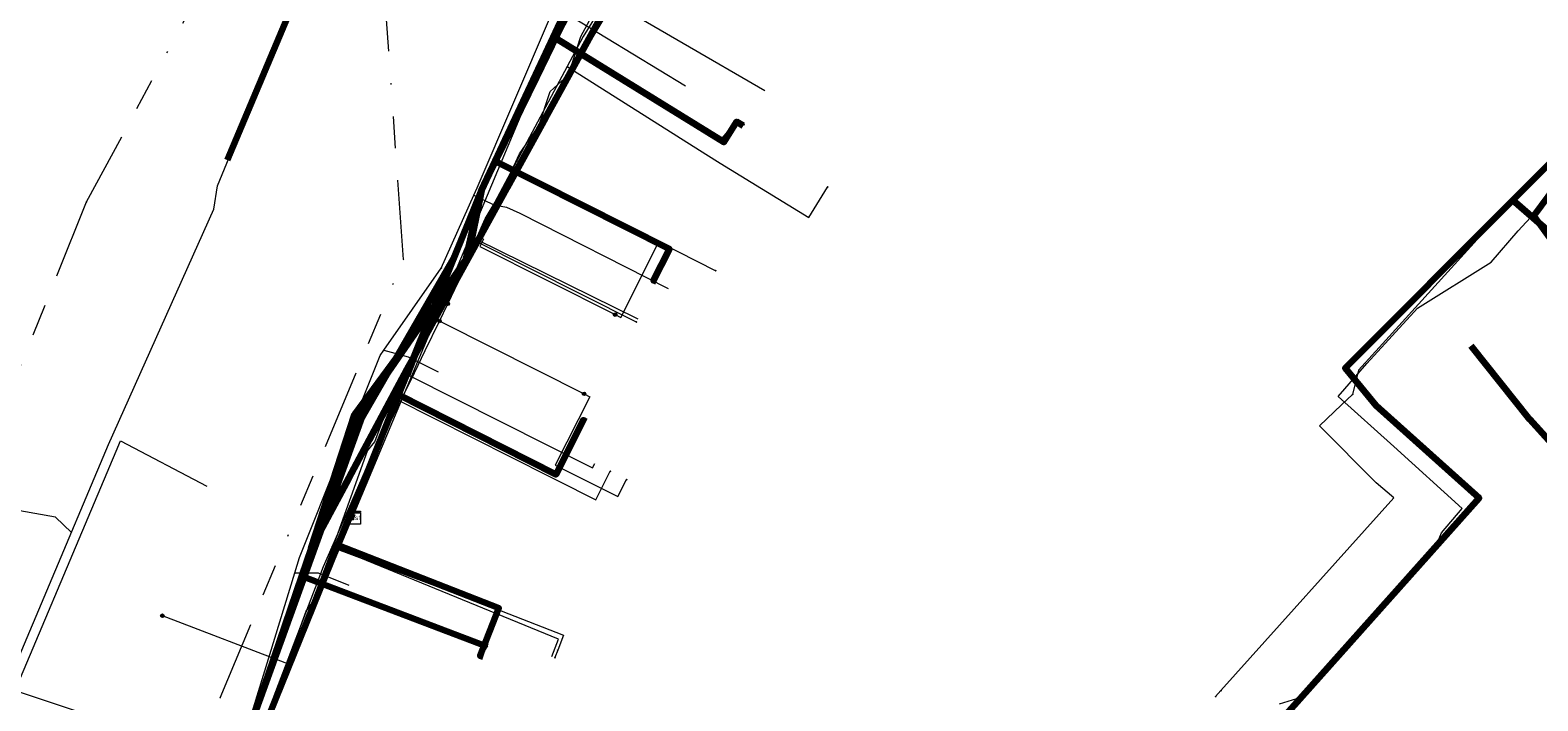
# Model space of a CAD drawing. Header units: metres. Extents: x 98902 to 136161, y 449037 to 499677.
# Tile 114 of 200: x 113595 to 113689, y 483207 to 483249. Entities that reach past the tile are written whole.
import ezdxf
from ezdxf.enums import TextEntityAlignment as Align
from ezdxf.lldxf.tags import DXFTag

# ---------------------------------------------------------------- set-up
doc = ezdxf.new("R2010")
doc.units = ezdxf.units.M
doc.linetypes.add('RI-OVERIG', pattern=[17, 5, -2, 2, -2, 0, -2, 2, -2])
for name, color, linetype, lineweight in [('B-WE-KL-DATA-G', 90, 'KL-DATA-N', 18), ('B-WE-KL-DATA_DUCT-G', 90, 'Continuous', 100), ('B-WE-KL-DATA_HULPSTUK-S', 90, 'Continuous', 25), ('B-WE-KL-DATA_KABELBED-G', 90, 'Continuous', 100), ('B-WE-KL-DATA_MANTELBUIS-G', 90, 'Continuous', 100), ('B-WE-KL-ET_LS-G', 190, 'KL-LS-N', 18), ('B-WE-KL-ET_LS_HULPSTUK-S', 190, 'Continuous', 25), ('B-WE-KL-ET_LS_MANTELBUIS-G', 190, 'Continuous', 100), ('B-WE-KL-GAS_LD-G', 50, 'KL-GAS-LD-N', 18), ('B-WE-KL-GAS_LD_HULPSTUK-S', 50, 'Continuous', 25), ('B-WE-KL-WATER-G', 170, 'KL-WATER-N', 18), ('B-WE-KL-WATER_HULPSTUK-S', 170, 'Continuous', 25), ('B-WE-RI-VRIJVERVAL-G', 210, 'RI-OVERIG', 18), ('B-WE-RI-VRIJVERVAL_HULPSTUK-S', 210, 'Continuous', 25)]:
    doc.layers.add(name, color=color, linetype=linetype, lineweight=lineweight)
doc.styles.add('NLCS-ISO', font='NLCS-ISO.ttf')
doc.styles.get("Standard").update_dxf_attribs({"font": 'arial.ttf'})
tags = doc.linetypes.add('KL-DATA-N', pattern='A,4,-1,[101,NLCS.SHX,S=0.5,R=0,X=0,Y=0],-1,4,-1,["D",Standard,S=1,R=0,X=-0.25,Y=-0.5],-1.5', length=12.5).pattern_tags.tags
tags[18] = DXFTag(74, 10)
tags = doc.linetypes.add('KL-GAS-LD-N', pattern='A,4,-1,[69,NLCS.SHX,S=0.5,R=0,X=0,Y=0],-1,4,-1,["L",Standard,S=1,R=0,X=0.25,Y=-0.5],-2', length=13).pattern_tags.tags
tags[18] = DXFTag(74, 10)
tags = doc.linetypes.add('KL-LS-N', pattern='A,4,-1,[103,NLCS.SHX,S=0.75,R=0,X=0,Y=0],-1,4,-1,["L",Standard,S=1,R=0,X=0,Y=-0.5],-2', length=13).pattern_tags.tags
tags[18] = DXFTag(74, 10)
doc.linetypes.add('KL-WATER-N', pattern='A,7,-0.5,[168,NLCS.SHX,S=0.75,R=0,X=0.75,Y=0],-2', length=9.5)

# ---------------------------------------------------------------- blocks, each defined once
blk = doc.blocks.new('SKL-WTB_HULP_KAST-SO')
at = {"color": 0, "linetype": 'ByBlock', "lineweight": 18}
for points in [[(-2, 2), (2, 2), (2, 1.68), (-2, 1.68)], [(-2, 1.52), (2, 1.52), (2, -2), (-2, -2)]]:
    blk.add_lwpolyline(points, close=True, dxfattribs=at)
at = {"color": 0, "linetype": 'ByBlock', "lineweight": 18, "style": 'NLCS-ISO'}
blk.add_text('kast', height=1.5, dxfattribs=at).set_placement((0, 0), align=Align.MIDDLE_CENTER)
at = {"color": 0, "linetype": 'ByBlock', "lineweight": 18, "style": 'NLCS-ISO', "flags": 1}
for tag, p in [('TYPE', (2.5, 0)), ('OMSCHRIJVING', (2.5, -3)), ('LABEL', (2.5, -1.5))]:
    blk.add_attdef(tag, p, '', height=1, dxfattribs=at)
blk = doc.blocks.new('SKL-WTB_HULP_OVERIG-SO')
at = {"color": 0, "linetype": 'ByBlock', "lineweight": 18}
for points in [[(-0.14, 0.14), (0.14, -0.14)], [(0.14, 0.14), (-0.14, -0.14)]]:
    blk.add_lwpolyline(points, dxfattribs=at)
at = {"color": 0, "linetype": 'ByBlock', "lineweight": 18, "style": 'NLCS-ISO', "flags": 1}
for tag, p in [('TYPE', (1.5, 0)), ('OMSCHRIJVING', (1.5, -3)), ('LABEL', (1.5, -1.5))]:
    blk.add_attdef(tag, p, '', height=1, dxfattribs=at)
blk = doc.blocks.new('SKL-WTB_HULP_MOF-SO')
at = {"linetype": 'ByBlock', "lineweight": 18}
h = blk.add_hatch(color=0, dxfattribs=at)
h.dxf.hatch_style = 1
h.paths.add_polyline_path([(-0.5625, 0, 1), (0.5625, 0, 1)])
at = {"color": 0, "linetype": 'ByBlock', "lineweight": 18}
blk.add_circle((0, 0), 0.5625, dxfattribs=at)
at = {"color": 0, "linetype": 'ByBlock', "lineweight": 18, "style": 'NLCS-ISO', "flags": 1}
for tag, p in [('TYPE', (1.5, 0)), ('OMSCHRIJVING', (1.5, -3)), ('LABEL', (1.5, -1.5))]:
    blk.add_attdef(tag, p, '', height=1, dxfattribs=at)
blk = doc.blocks.new('SRI-HULP_OVERIG-SO')
at = {"color": 0, "linetype": 'ByBlock', "lineweight": 18}
for points in [[(-0.14, 0.14), (0.14, -0.14)], [(0.14, 0.14), (-0.14, -0.14)]]:
    blk.add_lwpolyline(points, dxfattribs=at)
at = {"color": 0, "linetype": 'ByBlock', "lineweight": 18, "style": 'NLCS-ISO', "flags": 1}
for tag, p in [('TYPE', (1.5, 0)), ('OMSCHRIJVING', (1.5, -3)), ('LABEL', (1.5, -1.5))]:
    blk.add_attdef(tag, p, '', height=1, dxfattribs=at)

msp = doc.modelspace()

# ---------------------------------------------------------------- linework, layer by layer
at = {"layer": 'B-WE-KL-DATA-G', "flags": 128}
for points in [[(113507.331, 483172.914), (113528.673, 483166.452), (113565.119, 483155.838), (113563.937, 483148.945), (113594.009, 483142.822), (113594.294, 483144.268), (113594.996, 483145.515), (113596.035, 483146.503), (113597.075, 483147.127), (113597.229, 483147.546), (113598.769, 483153.034), (113598.841, 483153.333), (113597.698, 483154.139), (113597.022, 483155.309), (113596.58, 483156.661), (113596.427, 483158.216), (113598.218, 483166.781), (113600.505, 483176.868), (113602.972, 483185.946), (113608.992, 483204.592), (113628.016, 483249.972), (113631.164, 483260.76), (113633.013, 483265.623), (113634.927, 483273.082), (113638.976, 483277.953), (113656.468, 483297.308), (113658.184, 483298.512), (113661.793, 483302.376), (113658.395, 483308.847), (113664.488, 483315.796), (113674.26, 483326.94), (113683.204, 483335.996), (113688.99, 483342.874), (113690.436, 483342.456), (113692.091, 483344.122), (113736.579, 483388.052), (113744.512, 483399.419), (113761.002, 483417.189), (113787.611, 483443.35), (113794.377, 483450.284)], [(113590.914, 483128.73), (113591.102, 483129.991), (113591.793, 483130.907), (113591.555, 483132.521), (113591.851, 483133.777), (113592.337, 483135.835), (113594.018, 483146.23), (113595.666, 483155.958), (113595.969, 483157.715), (113597.465, 483166.389), (113597.489, 483167.281), (113597.626, 483167.571), (113599.992, 483178.192), (113600.855, 483178.576), (113601.146, 483179.189), (113603.113, 483186.116), (113604.345, 483190.454), (113606.588, 483198.352), (113607.025, 483199.037), (113608.754, 483204.095), (113611.128, 483210.374), (113612.095, 483213.049), (113612.455, 483213.549), (113613.781, 483217.069), (113615.943, 483223.102), (113616.398, 483223.662), (113617.543, 483226.742), (113618.592, 483227.811), (113620.07, 483231.55), (113621.48, 483233.557), (113622.127, 483234.914), (113623.319, 483237.656), (113624.518, 483239.639), (113625.479, 483241.72), (113626.703, 483243.48), (113627.404, 483245.65), (113628.564, 483246.682), (113629.318, 483249.094), (113630.027, 483250.371), (113630.622, 483251.671), (113631.776, 483255.078), (113631.881, 483255.931), (113632.38, 483260.086), (113633.028, 483263.277), (113634.228, 483267.233), (113636.498, 483273), (113638.694, 483276.235), (113650.31, 483294.056), (113654.36, 483299.837), (113655.896, 483298.945), (113657.8, 483297.931), (113668.626, 483288.239), (113676.182, 483281.297), (113682.52, 483275.818), (113689.152, 483269.962), (113693.659, 483266.002), (113694.768, 483265.044), (113696.881, 483263.338), (113697.488, 483262.984), (113705.375, 483255.933)], [(113622.768, 483236.386), (113623.319, 483237.656), (113624.518, 483239.639), (113625.479, 483241.72), (113626.703, 483243.48), (113627.404, 483245.65), (113628.564, 483246.682), (113629.318, 483249.094), (113630.027, 483250.371), (113630.622, 483251.671)], [(113630.622, 483251.671), (113640.883, 483245.695)], [(113628.225, 483250.313), (113627.589, 483249.061)], [(113639.52, 483243.481), (113639.094, 483243.743), (113638.308, 483242.465), (113627.589, 483249.061), (113623.942, 483241.269), (113623.094, 483239.456), (113621.318, 483235.121), (113617.885, 483226.605), (113614.826, 483219.02), (113615.104, 483218.907)], [(113627.589, 483249.061), (113623.942, 483241.269)], [(113634.077, 483233.696), (113633.898, 483233.786), (113634.889, 483235.751), (113623.942, 483241.269), (113623.094, 483239.456), (113621.318, 483235.121), (113617.885, 483226.605), (113614.826, 483219.02), (113615.104, 483218.907)], [(113623.942, 483241.269), (113623.094, 483239.456), (113621.318, 483235.121)], [(113673.164, 483207.225), (113674.259, 483207.562), (113676.16, 483209.556), (113676.271, 483209.682), (113678.919, 483212.706), (113683.023, 483217.192), (113683.341, 483217.948), (113684.63, 483219.475), (113680.334, 483223.373), (113676.847, 483226.499), (113678.657, 483228.58), (113681.817, 483232.043), (113686.439, 483234.933), (113688.135, 483236.909), (113690.974, 483239.946)], [(113621.48, 483233.557), (113622.127, 483234.914), (113622.768, 483236.386)], [(113622.768, 483236.386), (113632.906, 483231.375)], [(113617.885, 483226.605), (113621.318, 483235.121)], [(113618.592, 483227.811), (113620.07, 483231.55), (113621.48, 483233.557)], [(113613.781, 483217.069), (113615.943, 483223.102), (113616.398, 483223.662), (113617.543, 483226.742), (113618.592, 483227.811)], [(113618.592, 483227.811), (113630.062, 483222.033), (113630.198, 483222.303)], [(113614.826, 483219.02), (113617.885, 483226.605)], [(113629.657, 483224.927), (113629.479, 483225.017), (113627.768, 483221.624), (113617.885, 483226.605), (113614.826, 483219.02), (113615.104, 483218.907)], [(113620.018, 483139.312), (113620.105, 483139.599), (113617.859, 483140.325), (113613.796, 483141.37), (113611.716, 483141.765), (113614.366, 483151.268), (113598.854, 483155.684), (113597.661, 483156.753), (113597.332, 483157.362), (113596.98, 483158.277), (113596.793, 483159.425), (113596.793, 483160.457), (113597.064, 483162.07), (113600.889, 483178.482), (113601.275, 483180.14), (113605.422, 483193.407), (113608.51, 483203.063), (113608.992, 483204.591), (113614.082, 483217.176), (113614.826, 483219.02), (113615.104, 483218.907)], [(113612.409, 483176.886), (113611.932, 483175.254), (113600.889, 483178.482), (113601.275, 483180.14), (113605.422, 483193.407), (113608.51, 483203.063), (113608.992, 483204.591), (113614.082, 483217.176), (113614.826, 483219.02), (113615.104, 483218.907)], [(113615.104, 483218.907), (113614.826, 483219.02), (113614.082, 483217.176), (113608.992, 483204.591), (113608.51, 483203.063), (113605.422, 483193.407), (113613.11, 483187.411), (113613.962, 483186.924), (113615.09, 483186.414)], [(113619.701, 483200.401), (113619.118, 483198.911), (113608.51, 483203.063), (113608.992, 483204.591), (113614.082, 483217.176), (113614.826, 483219.02), (113615.104, 483218.907)], [(113614.082, 483217.176), (113614.826, 483219.02)], [(113623.203, 483210.17), (113623.017, 483210.243), (113624.183, 483213.223), (113614.082, 483217.176), (113614.826, 483219.02), (113615.104, 483218.907)], [(113608.51, 483203.063), (113608.992, 483204.591), (113614.082, 483217.176)], [(113611.128, 483210.374), (113612.095, 483213.049), (113612.455, 483213.549), (113613.781, 483217.069)], [(113627.505, 483210.204), (113627.924, 483211.275), (113613.781, 483217.069)], [(113608.754, 483204.095), (113611.128, 483210.374)]]:
    msp.add_lwpolyline(points, dxfattribs=at)
at = {"layer": 'B-WE-KL-DATA_DUCT-G', "flags": 128}
msp.add_lwpolyline([(113608.992, 483204.591), (113623.094, 483239.456), (113628.225, 483250.313), (113630.062, 483254.74), (113630.732, 483257.673), (113631.214, 483260.759), (113632.66, 483264.76), (113633.016, 483267.085), (113634.975, 483271.92), (113635.471, 483273.341), (113636.154, 483274.506), (113639.576, 483277.949), (113661.172, 483302.993), (113657.961, 483309.296), (113663.055, 483315.066), (113664.317, 483316.612), (113679.936, 483333.86), (113683.182, 483335.819), (113687.67, 483341.203), (113688.573, 483342.138), (113689.546, 483341.314)], dxfattribs=at)
at = {"layer": 'B-WE-KL-DATA_KABELBED-G', "flags": 128}
for points in [[(113622.055, 483234.792), (113630.424, 483250), (113631.246, 483251.493), (113632.107, 483252.457), (113632.878, 483253.494), (113633.556, 483254.595), (113634.133, 483255.752), (113634.606, 483256.955), (113634.97, 483258.195), (113635.224, 483259.462), (113635.364, 483260.747), (113635.387, 483273.729), (113635.387, 483273.84), (113635.388, 483274.416), (113635.474, 483274.964), (113635.604, 483275.503), (113635.778, 483276.03), (113635.993, 483276.542), (113636.249, 483277.034), (113636.544, 483277.504), (113636.876, 483277.948), (113640.215, 483281.808)], [(113622.055, 483234.793), (113622.132, 483235.141), (113623.091, 483239.45), (113623.092, 483239.452), (113623.092, 483239.453), (113626.557, 483246.539), (113628.181, 483249.859), (113628.267, 483250), (113630.692, 483254.993), (113631.164, 483260.75), (113633.014, 483265.619), (113634.927, 483273.081), (113635.387, 483273.84), (113636.319, 483275.378)], [(113693.965, 483231.358), (113692.743, 483232.845), (113689.124, 483237.837), (113703.897, 483257.765)], [(113705.453, 483255.973), (113704.792, 483255.793), (113704.361, 483255.675), (113700.93, 483251.982), (113699.119, 483250), (113689.514, 483240.533), (113687.811, 483238.829), (113687.81, 483238.828)], [(113628.012, 483249.967), (113623.092, 483239.453), (113623.092, 483239.452), (113622.266, 483235.335), (113622.132, 483235.141), (113619.536, 483231.368), (113615.35, 483225.286), (113612.551, 483217.246), (113611.853, 483215.243), (113609.72, 483209.115), (113608.245, 483204.879)], [(113628.225, 483250.313), (113627.589, 483249.061)], [(113627.589, 483249.061), (113623.942, 483241.269)], [(113639.52, 483243.481), (113639.094, 483243.743), (113638.308, 483242.465), (113627.589, 483249.061)], [(113624.717, 483239.63), (113627.127, 483244.009)], [(113623.942, 483241.269), (113623.094, 483239.456), (113621.318, 483235.121)], [(113634.077, 483233.696), (113633.898, 483233.786), (113634.889, 483235.751), (113623.942, 483241.269)], [(113687.81, 483238.828), (113677.279, 483228.291), (113679.204, 483225.945), (113685.7, 483220.121), (113673.234, 483206.17), (113678.238, 483201.705), (113675.155, 483198.284), (113674.641, 483198.746)], [(113687.81, 483238.829), (113687.811, 483238.829), (113692.132, 483235.053), (113692.389, 483234.28), (113698.651, 483226.562), (113705.553, 483219.411), (113714.641, 483212.326)], [(113621.318, 483235.121), (113615.594, 483225.184), (113608.247, 483204.882), (113600.939, 483180.238), (113596.446, 483161.035), (113596.241, 483158.837), (113596.681, 483157.136), (113597.532, 483156.287), (113598.854, 483155.684)], [(113612.4, 483216.965), (113615.141, 483225.393), (113619.536, 483231.368), (113622.055, 483234.793)], [(113612.4, 483216.965), (113612.551, 483217.246), (113618.437, 483228.218), (113618.462, 483228.263), (113618.699, 483228.694), (113622.055, 483234.792)], [(113617.885, 483226.605), (113621.318, 483235.121)], [(113688.874, 483225.066), (113685.194, 483229.691)], [(113618.437, 483228.218), (113616.073, 483223.811)], [(113612.4, 483216.965), (113616.073, 483223.811), (113617.6, 483226.657)], [(113614.826, 483219.02), (113617.885, 483226.605)], [(113629.657, 483224.927), (113629.479, 483225.017), (113627.768, 483221.624), (113617.885, 483226.605)], [(113693.21, 483220.285), (113688.874, 483225.066)], [(113612.4, 483216.965), (113614.763, 483221.369)], [(113614.082, 483217.176), (113614.826, 483219.02)], [(113614.826, 483219.02), (113615.104, 483218.907)], [(113602.373, 483185.376), (113602.385, 483185.427), (113602.504, 483185.884), (113603.285, 483188.816), (113603.607, 483189.89), (113605.431, 483195.978), (113606.635, 483199.752), (113606.654, 483199.811), (113607.823, 483203.409), (113608.177, 483204.494), (113608.957, 483206.881), (113609.72, 483209.115), (113611.817, 483215.257), (113612.4, 483216.964)], [(113608.51, 483203.063), (113608.992, 483204.591), (113614.082, 483217.176)], [(113612.4, 483216.964), (113611.817, 483215.257), (113611.853, 483215.243), (113623.458, 483210.822)], [(113623.203, 483210.17), (113623.017, 483210.243), (113624.183, 483213.223), (113614.082, 483217.176)]]:
    msp.add_lwpolyline(points, dxfattribs=at)
at = {"layer": 'B-WE-KL-DATA_MANTELBUIS-G', "flags": 128}
for points in [[(113624.717, 483239.63), (113627.127, 483244.009)], [(113624.717, 483239.63), (113627.127, 483244.009)], [(113624.717, 483239.63), (113627.127, 483244.009)], [(113624.717, 483239.63), (113627.127, 483244.009)], [(113618.437, 483228.218), (113616.073, 483223.811)], [(113612.4, 483216.965), (113616.073, 483223.811), (113617.6, 483226.657)], [(113612.4, 483216.965), (113616.073, 483223.811), (113617.6, 483226.657)], [(113612.4, 483216.965), (113616.073, 483223.811), (113617.6, 483226.657)], [(113612.4, 483216.965), (113614.763, 483221.369)]]:
    msp.add_lwpolyline(points, dxfattribs=at)
at = {"layer": 'B-WE-KL-ET_LS-G', "flags": 128}
for points in [[(113578.215, 483149.651), (113578.612, 483152.387), (113581.309, 483151.967), (113584.165, 483160.86), (113584.528, 483162.363), (113589.162, 483181.566), (113592.122, 483194.022), (113592.891, 483199.761), (113591.588, 483204.347), (113599.698, 483223.487), (113606.293, 483238.267), (113606.533, 483239.714), (113612.638, 483254.576), (113612.921, 483255.086), (113618.571, 483265.248), (113622.093, 483270.843), (113623.906, 483269.732), (113631.194, 483265.602), (113631.703, 483265.313), (113632.245, 483266.27), (113630.883, 483267.042), (113631.216, 483268.01), (113631.975, 483270.215), (113633.039, 483273.086), (113634.365, 483275.537), (113635.893, 483277.268), (113638.435, 483279.401), (113640.113, 483280.74), (113641.326, 483281.797), (113641.63, 483282.327), (113642.579, 483283.153), (113643.798, 483284.48), (113650.439, 483292.138), (113655.313, 483297.757), (113658.808, 483297.672), (113686.18, 483273.447), (113708.769, 483253.454), (113713.259, 483249.49), (113713.83, 483248.852), (113714.599, 483248.44), (113739.056, 483226.846), (113741.657, 483224.549), (113743.795, 483222.672)], [(113620.98, 483232.32), (113621.89, 483234.21), (113622.99, 483236.481), (113624.7, 483240.01), (113629.425, 483247.931), (113630.29, 483249.38), (113632.2, 483252.58)], [(113629.425, 483247.931), (113629.64, 483247.803), (113638.095, 483242.596), (113639.147, 483243.828), (113639.572, 483243.566)], [(113622.99, 483236.481), (113623.215, 483236.372), (113622.997, 483235.921), (113631.477, 483231.647)], [(113631.477, 483231.647), (113631.834, 483231.467), (113634.219, 483236.2), (113637.791, 483234.4)], [(113597.13, 483159.89), (113597.38, 483161.82), (113597.65, 483163.4), (113597.66, 483163.48), (113597.93, 483165.02), (113598.84, 483170.32), (113599.166, 483171.533), (113601.46, 483180.07), (113601.81, 483181.27), (113602.584, 483183.925), (113603.37, 483186.62), (113603.846, 483188.242), (113604.86, 483191.7), (113605.51, 483193.7), (113605.854, 483194.93), (113607.11, 483199.42), (113609.08, 483204.55), (113610.17, 483207.39), (113611.05, 483209.69), (113611.08, 483209.78), (113612.14, 483212.55), (113613.36, 483215.74), (113616.36, 483222.84), (113618.89, 483228), (113619.57, 483229.4), (113620.46, 483231.243), (113620.98, 483232.32)], [(113620.46, 483231.243), (113620.685, 483231.134), (113629.529, 483226.672)], [(113629.529, 483226.672), (113629.886, 483226.492), (113627.725, 483222.205), (113631.655, 483220.225), (113632.195, 483221.296)], [(113596.896, 483193.911), (113592.95, 483195.684), (113593.503, 483199.805), (113592.223, 483204.308), (113600.175, 483223.074), (113600.436, 483223.723), (113605.871, 483220.885)], [(113597.362, 483217.974), (113596.367, 483218.939), (113594.129, 483219.344)], [(113578.72, 483213.08), (113609.57, 483202.83), (113609.71, 483203.26), (113609.71, 483203.25)], [(113611.05, 483209.69), (113603.08, 483212.75), (113603.07, 483212.75)]]:
    msp.add_lwpolyline(points, dxfattribs=at)
at = {"layer": 'B-WE-KL-ET_LS_MANTELBUIS-G', "flags": 128}
msp.add_lwpolyline([(113612.921, 483255.086), (113607.138, 483241.341)], dxfattribs=at)
at = {"layer": 'B-WE-KL-GAS_LD-G', "flags": 128}
for points in [[(113648.727, 483289.939), (113638.376, 483277.95), (113633.722, 483275.592), (113634.364, 483260.753), (113634.598, 483257.43), (113633.264, 483255.258), (113632.791, 483254.49), (113629.465, 483249.083), (113628.468, 483247.21), (113624.076, 483238.961), (113622.696, 483236.279), (113618.532, 483228.183), (113617.734, 483226.341), (113613.708, 483217.057), (113613.17, 483215.815), (113608.899, 483204.627), (113608.312, 483202.796), (113605.352, 483193.556), (113605.314, 483193.438), (113604.766, 483191.725), (113601.515, 483180.07), (113601.082, 483178.321), (113601.062, 483178.242), (113599.421, 483171.625), (113599.341, 483171.303), (113599.084, 483170.266), (113597.375, 483161.813), (113596.484, 483155.296), (113595.424, 483147.547), (113595.016, 483144.566)], [(113705.683, 483255.308), (113705.394, 483254.976), (113702.686, 483255.335), (113700.554, 483252.882), (113679.638, 483229.813), (113678.129, 483228.149), (113677.746, 483226.641)], [(113628.468, 483247.21), (113637.163, 483241.702), (113638.079, 483241.139), (113643.626, 483237.73), (113644.803, 483239.643)], [(113622.696, 483236.279), (113632.809, 483231.181)], [(113617.734, 483226.341), (113627.352, 483221.498), (113627.812, 483221.266), (113630.267, 483220.028), (113631.168, 483221.814)], [(113669.495, 483208.058), (113680.339, 483220.16), (113679.23, 483221.087), (113675.67, 483224.663), (113677.065, 483225.992), (113677.746, 483226.641)], [(113613.708, 483217.057), (113623.119, 483213.532), (113624.333, 483213.057), (113628.244, 483211.527), (113627.879, 483210.595)], [(113627.879, 483210.595), (113627.697, 483210.129)], [(113669.161, 483207.686), (113669.495, 483208.058)]]:
    msp.add_lwpolyline(points, dxfattribs=at)
at = {"layer": 'B-WE-KL-WATER-G', "flags": 128}
for points in [[(113581.332, 483066.028), (113581.431, 483066.62), (113581.729, 483068.396), (113585.717, 483092.2), (113587.057, 483100.194), (113589.371, 483114.004), (113589.437, 483114.401), (113590.551, 483121.134), (113592.824, 483134.878), (113592.857, 483135.076), (113594.433, 483143.936), (113596.485, 483155.472), (113596.443, 483159.539), (113596.882, 483161.897), (113599.331, 483170.222), (113599.546, 483171.201), (113601.493, 483180.076), (113603.921, 483191.137), (113604.093, 483191.921), (113608.004, 483204.441), (113608.154, 483204.92), (113611.386, 483215.44), (113611.68, 483216.398), (113616.746, 483229.083), (113616.977, 483229.414), (113620.572, 483234.566), (113622.619, 483239.13), (113622.826, 483239.591), (113627.419, 483250.339), (113627.643, 483251.024), (113629.417, 483256.449), (113630.557, 483264.789), (113631.414, 483265.625)], [(113627.643, 483251.024), (113635.898, 483245.992)], [(113622.619, 483239.13), (113623.859, 483238.533), (113624.671, 483238.393), (113625.496, 483238.001), (113634.81, 483233.272)], [(113616.977, 483229.414), (113618.496, 483228.995), (113620.379, 483228.053)], [(113611.386, 483215.44), (113612.851, 483215.44), (113614.771, 483214.667)]]:
    msp.add_lwpolyline(points, dxfattribs=at)
at = {"layer": 'B-WE-RI-VRIJVERVAL-G', "flags": 128}
for points in [[(113616.7, 483272.9), (113598.3, 483238.7)], [(113618.2, 483235.1), (113616.4, 483260.7)], [(113598.3, 483238.7), (113583.5, 483201.9)], [(113606.7, 483207.6), (113618.2, 483235.1)], [(113597.29, 483179.34), (113606.7, 483207.6)]]:
    msp.add_lwpolyline(points, dxfattribs=at)

# ---------------------------------------------------------------- block references
at = {"layer": 'B-WE-KL-DATA_HULPSTUK-S', "xscale": 0.2, "yscale": 0.2, "zscale": 0.2}
for name, p in [('SKL-WTB_HULP_OVERIG-SO', (113687.81, 483238.829)), ('SKL-WTB_HULP_OVERIG-SO', (113687.81, 483238.828)), ('SKL-WTB_HULP_OVERIG-SO', (113687.81, 483238.828)), ('SKL-WTB_HULP_OVERIG-SO', (113622.055, 483234.793)), ('SKL-WTB_HULP_OVERIG-SO', (113622.055, 483234.793)), ('SKL-WTB_HULP_OVERIG-SO', (113622.055, 483234.792)), ('SKL-WTB_HULP_OVERIG-SO', (113622.055, 483234.792)), ('SKL-WTB_HULP_OVERIG-SO', (113621.48, 483233.557)), ('SKL-WTB_HULP_KAST-SO', (113615.104, 483218.907)), ('SKL-WTB_HULP_MOF-SO', (113612.4, 483216.964)), ('SKL-WTB_HULP_OVERIG-SO', (113612.4, 483216.965)), ('SKL-WTB_HULP_OVERIG-SO', (113612.4, 483216.965)), ('SKL-WTB_HULP_OVERIG-SO', (113612.4, 483216.964)), ('SKL-WTB_HULP_OVERIG-SO', (113612.4, 483216.964)), ('SKL-WTB_HULP_OVERIG-SO', (113611.128, 483210.374)), ('SKL-WTB_HULP_OVERIG-SO', (113623.458, 483210.822))]:
    msp.add_blockref(name, p, dxfattribs=at)
at = {"layer": 'B-WE-KL-ET_LS_HULPSTUK-S', "xscale": 0.2, "yscale": 0.2, "zscale": 0.2}
for name, p in [('SKL-WTB_HULP_MOF-SO', (113629.425, 483247.931)), ('SKL-WTB_HULP_OVERIG-SO', (113639.572, 483243.566)), ('SKL-WTB_HULP_MOF-SO', (113622.99, 483236.481)), ('SKL-WTB_HULP_OVERIG-SO', (113637.791, 483234.4)), ('SKL-WTB_HULP_MOF-SO', (113620.98, 483232.32)), ('SKL-WTB_HULP_MOF-SO', (113631.477, 483231.647)), ('SKL-WTB_HULP_MOF-SO', (113620.46, 483231.243)), ('SKL-WTB_HULP_MOF-SO', (113629.529, 483226.672)), ('SKL-WTB_HULP_MOF-SO', (113616.36, 483222.84)), ('SKL-WTB_HULP_OVERIG-SO', (113632.195, 483221.296)), ('SKL-WTB_HULP_MOF-SO', (113603.07, 483212.75)), ('SKL-WTB_HULP_MOF-SO', (113611.05, 483209.69))]:
    msp.add_blockref(name, p, dxfattribs=at)
at = {"layer": 'B-WE-KL-GAS_LD_HULPSTUK-S', "xscale": 0.2, "yscale": 0.2, "zscale": 0.2}
for p in [(113628.468, 483247.21), (113644.803, 483239.643), (113622.696, 483236.279), (113632.809, 483231.181), (113617.734, 483226.341), (113677.746, 483226.641), (113631.168, 483221.814), (113613.708, 483217.057), (113627.697, 483210.129), (113627.879, 483210.595), (113669.495, 483208.058), (113669.161, 483207.686)]:
    msp.add_blockref('SKL-WTB_HULP_OVERIG-SO', p, dxfattribs=at)
at = {"layer": 'B-WE-KL-WATER_HULPSTUK-S', "xscale": 0.2, "yscale": 0.2, "zscale": 0.2}
for p in [(113622.619, 483239.13), (113620.572, 483234.566), (113616.977, 483229.414), (113611.386, 483215.44)]:
    msp.add_blockref('SKL-WTB_HULP_OVERIG-SO', p, dxfattribs=at)
at = {"layer": 'B-WE-RI-VRIJVERVAL_HULPSTUK-S', "xscale": 0.2, "yscale": 0.2, "zscale": 0.2}
for p in [(113598.3, 483238.7), (113618.2, 483235.1), (113606.7, 483207.6)]:
    msp.add_blockref('SRI-HULP_OVERIG-SO', p, dxfattribs=at)

doc.saveas('drawing.dxf')
